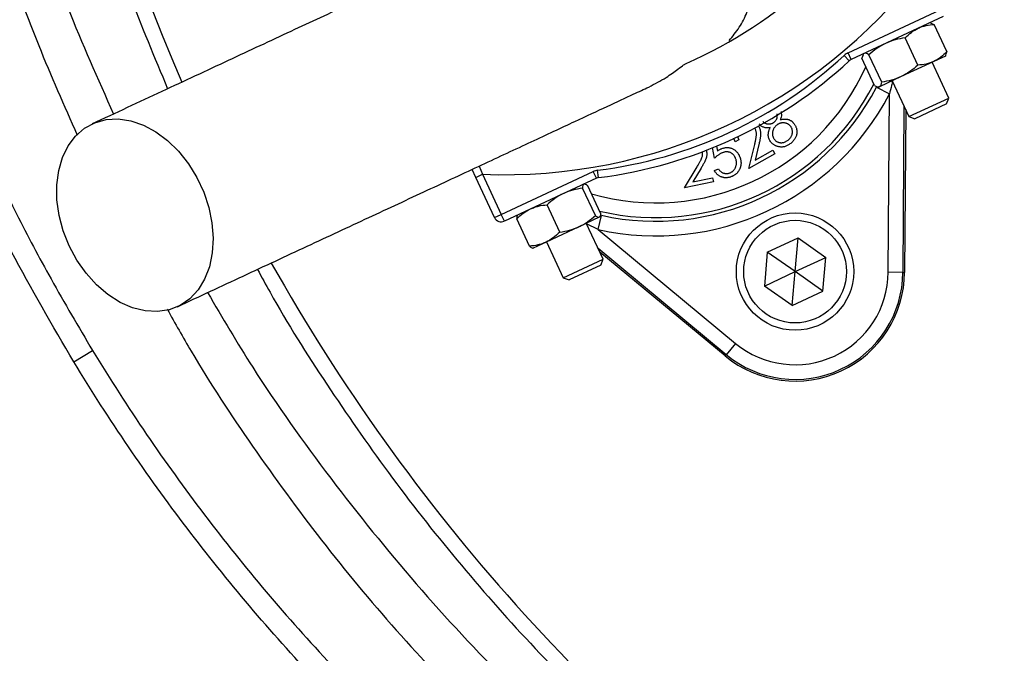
# Model space of a CAD drawing. Header units: millimetres. Extents: x 1254 to 1966, y 1010 to 1960.
# Tile 3 of 16: x 1361 to 1495, y 1223 to 1309. Entities that reach past the tile are written whole.
import ezdxf

# ---------------------------------------------------------------- set-up
doc = ezdxf.new("R2010")
doc.units = ezdxf.units.MM

msp = doc.modelspace()

# ---------------------------------------------------------------- linework, layer by layer
at = {"color": 7, "linetype": 'Continuous', "lineweight": 25}
for p, q in [((1474, 1304.82), (1486.55, 1310.67)), ((1486.97, 1309.77), (1474.43, 1303.92)), ((1485.3, 1308.91), (1485.16, 1308.92)), ((1485.29, 1308.85), (1485.76, 1308.71)), ((1487.49, 1304.99), (1485.76, 1308.71)), ((1483.53, 1303.14), (1481.79, 1306.86)), ((1474.43, 1303.92), (1474, 1304.82)), ((1476.07, 1304.55), (1475.88, 1304.1)), ((1476.1, 1304.7), (1476.02, 1304.58)), ((1478.59, 1300.83), (1476.85, 1304.56)), ((1487.49, 1304.99), (1487.29, 1304.56)), ((1474.17, 1303.75), (1473.49, 1304.48)), ((1477.61, 1300.38), (1475.88, 1304.1)), ((1485.7, 1303.66), (1481.25, 1301.58)), ((1487.74, 1298.66), (1485.46, 1303.55)), ((1487.27, 1304.39), (1485.7, 1303.66)), ((1487.27, 1304.39), (1487.36, 1304.51)), ((1481.25, 1301.58), (1478.29, 1300.2)), ((1480.02, 1301.01), (1482.3, 1296.13)), ((1477.87, 1300.14), (1479.64, 1299.22)), ((1478.06, 1300.18), (1478.21, 1300.17)), ((1478.29, 1300.2), (1478.21, 1300.17)), ((1479.49, 1274.89), (1479.64, 1299.22)), ((1482.3, 1296.13), (1487.74, 1298.66)), ((1487.44, 1297.85), (1483.11, 1295.83)), ((1487.44, 1297.85), (1487.74, 1298.66)), ((1481.63, 1297.56), (1481.49, 1274.88)), ((1481.86, 1297.08), (1481.71, 1274.88)), ((1482.3, 1296.13), (1483.11, 1295.83)), ((1458.6, 1292.68), (1458.44, 1293.19)), ((1459.1, 1292.96), (1458.6, 1292.68)), ((1458.95, 1293.4), (1459.1, 1292.96)), ((1455.8, 1290.45), (1455.55, 1291.89)), ((1456.08, 1292.11), (1456.2, 1291.42)), ((1460.5, 1289.03), (1461.28, 1292.31)), ((1461.85, 1292.31), (1461.35, 1290.18)), ((1461.35, 1290.18), (1463.75, 1291.54)), ((1463.75, 1291.54), (1464.04, 1291.04)), ((1464.04, 1291.04), (1460.5, 1289.03)), ((1423.27, 1287.84), (1422.76, 1288.93)), ((1426.73, 1282.78), (1439.28, 1288.63)), ((1439.7, 1287.73), (1439.28, 1288.63)), ((1440, 1287.81), (1439.87, 1288.8)), ((1451.69, 1286.41), (1453.43, 1289.28)), ((1453.98, 1289.11), (1452.85, 1287.24)), ((1455.78, 1288.77), (1456.35, 1288.98)), ((1423.27, 1287.84), (1424.18, 1288.26)), ((1425.83, 1282.36), (1423.27, 1287.84)), ((1424.18, 1288.26), (1426.73, 1282.78)), ((1439.7, 1287.73), (1427.16, 1281.88)), ((1455.66, 1287.23), (1451.69, 1286.41)), ((1452.85, 1287.24), (1455.54, 1287.79)), ((1455.54, 1287.79), (1455.66, 1287.23)), ((1439.56, 1282.63), (1437.82, 1286.36)), ((1438.11, 1286.94), (1438.03, 1286.95)), ((1440.27, 1282.97), (1438.53, 1286.69)), ((1434.71, 1280.38), (1432.98, 1284.1)), ((1425.83, 1282.36), (1426.73, 1282.78)), ((1427.16, 1281.88), (1426.73, 1282.78)), ((1430.58, 1278.45), (1428.84, 1282.17)), ((1428.97, 1282.72), (1428.94, 1282.68)), ((1440.1, 1282.4), (1437.33, 1281.1)), ((1439.95, 1280.71), (1440.38, 1282.66)), ((1440.14, 1282.42), (1440.1, 1282.4)), ((1440.14, 1282.42), (1440.19, 1282.48)), ((1437.33, 1281.1), (1432.84, 1279.01)), ((1440.61, 1276.69), (1438.33, 1281.57)), ((1439.95, 1280.71), (1458.68, 1265.19)), ((1463, 1277.63), (1467.19, 1279.58)), ((1466.78, 1274.98), (1467.19, 1279.58)), ((1467.19, 1279.58), (1470.97, 1276.93)), ((1431.03, 1278.19), (1431.08, 1278.19)), ((1432.84, 1279.01), (1431.08, 1278.19)), ((1432.89, 1279.03), (1435.17, 1274.15)), ((1457.41, 1263.65), (1439.94, 1278.12)), ((1435.17, 1274.15), (1440.61, 1276.69)), ((1457.26, 1263.48), (1440.17, 1277.63)), ((1440.31, 1275.87), (1440.61, 1276.69)), ((1463, 1277.63), (1462.6, 1273.02)), ((1466.78, 1274.98), (1463, 1277.63)), ((1466.78, 1274.98), (1470.97, 1276.93)), ((1470.57, 1272.33), (1470.97, 1276.93)), ((1440.31, 1275.87), (1435.99, 1273.86)), ((1435.17, 1274.15), (1435.99, 1273.86)), ((1435.99, 1273.86), (1435.99, 1273.86)), ((1462.6, 1273.02), (1466.78, 1274.98)), ((1466.38, 1270.38), (1466.78, 1274.98)), ((1470.57, 1272.33), (1466.78, 1274.98)), ((1481.49, 1274.88), (1479.49, 1274.89)), ((1481.49, 1274.88), (1481.71, 1274.88)), ((1466.38, 1270.38), (1462.6, 1273.02)), ((1466.38, 1270.38), (1470.57, 1272.33)), ((1458.68, 1265.19), (1457.41, 1263.65)), ((1368.47, 1262.67), (1371.03, 1264.22)), ((1457.41, 1263.65), (1457.26, 1263.48))]:
    msp.add_line(p, q, dxfattribs=at)
at = {"color": 8, "linetype": 'Continuous', "lineweight": 25}
for p, q in [((1423.72, 1289.37), (1424.18, 1288.26)), ((1439.95, 1280.71), (1438.36, 1281.52))]:
    msp.add_line(p, q, dxfattribs=at)
at = {"color": 7, "linetype": 'Continuous', "lineweight": 25, "flags": 128}
msp.add_lwpolyline([(1367.85, 1278.49), (1367.03, 1280.55), (1366.47, 1282.65), (1366.17, 1284.76), (1366.15, 1286.82), (1366.41, 1288.76), (1366.93, 1290.55), (1367.71, 1292.14), (1368.72, 1293.48), (1369.95, 1294.53), (1371.35, 1295.29), (1372.89, 1295.71), (1374.53, 1295.8), (1376.24, 1295.54), (1377.95, 1294.96), (1379.64, 1294.05), (1381.25, 1292.85), (1382.75, 1291.39), (1384.09, 1289.7), (1385.25, 1287.83), (1386.18, 1285.82), (1386.87, 1283.74), (1387.3, 1281.62), (1387.46, 1279.53), (1387.35, 1277.53), (1386.96, 1275.65), (1386.3, 1273.96), (1385.4, 1272.49), (1384.28, 1271.29), (1382.96, 1270.38), (1381.49, 1269.79), (1379.89, 1269.54), (1378.21, 1269.62), (1376.49, 1270.04), (1374.79, 1270.79), (1373.13, 1271.84), (1371.57, 1273.18), (1370.15, 1274.76), (1368.9, 1276.55), (1367.85, 1278.49)], dxfattribs=at)
at = {"color": 7, "linetype": 'Continuous', "lineweight": 25}
for radius in [8, 7]:
    msp.add_circle((1466.78, 1274.98), radius, dxfattribs=at)
for centre, radius, start, end in [((1624.72, 1404.91), 263, 107.6126, 203.3134), ((1610.15, 1409.51), 125, 121.3323, 238.6677), ((1610.15, 1409.51), 124, 121.614, 238.386), ((1610.15, 1409.51), 346.5, 181.5711, 259.1878), ((1427.2, 1359.87), 71.67, 267.5829, 322.4171), ((1427.2, 1359.87), 61.67, 293.6355, 312.8003), ((1474.85, 1303.01), 2, 115, 132.8003), ((1432.27, 1348.99), 60.67, 277.1997, 312.8003), ((1432.27, 1348.99), 61.67, 277.1997, 312.8003), ((1474.85, 1303.01), 1, 115, 132.8003), ((1447.77, 1315.76), 35.91, 257.427, 332.573), ((1447.77, 1315.76), 33.91, 257.427, 332.573), ((1440.12, 1286.82), 2, 97.1997, 115), ((1440.12, 1286.82), 1, 97.1997, 115), ((1426.73, 1282.78), 1, 205, 295), ((1624.72, 1404.91), 263, 209.3111, 234.3289), ((1466.78, 1274.98), 14.93, 230.3695, 359.6305), ((1466.78, 1274.98), 14.7, 230.3695, 359.6305), ((1466.78, 1274.98), 12.7, 230.3695, 359.6305)]:
    msp.add_arc(centre, radius, start, end, dxfattribs=at)
at = {"color": 8, "linetype": 'Continuous', "lineweight": 25}
for radius, start, end in [(31.41, 253.8808, 335.8669), (33.41, 256.8106, 332.962)]:
    msp.add_arc((1447.77, 1315.76), radius, start, end, dxfattribs=at)
for points, knots in [([(1368.47, 1262.67), (1365.57, 1267.64), (1359.76, 1277.6), (1352.22, 1293.18), (1345.79, 1308.65), (1340.46, 1323.98), (1336.13, 1339.07), (1332.61, 1354.52), (1329.94, 1370.3), (1328.16, 1386.36), (1327.3, 1402.34), (1327.35, 1418.2), (1328.27, 1433.88), (1330.07, 1449.64), (1332.79, 1465.42), (1336.43, 1481.17), (1340.92, 1496.55), (1346.22, 1511.49), (1352.28, 1525.99), (1359.2, 1540.26), (1366.99, 1554.25), (1375.64, 1567.91), (1385.75, 1582.02), (1397.49, 1596.38), (1411, 1610.75), (1424.49, 1623.24), (1437.68, 1633.99), (1450.34, 1643.19), (1463.61, 1651.77), (1477.49, 1659.66), (1491.92, 1666.82), (1505.24, 1672.51), (1517.3, 1676.98), (1527.9, 1680.42), (1536.26, 1682.85), (1541.08, 1684), (1542.36, 1684.3)], [0, 0, 0, 0, 0.032588, 0.065206, 0.097794, 0.127373, 0.156975, 0.186554, 0.216993, 0.247458, 0.277898, 0.3075, 0.337126, 0.366728, 0.397193, 0.427682, 0.458146, 0.487749, 0.517375, 0.546978, 0.577441, 0.607929, 0.638392, 0.675564, 0.712781, 0.749952, 0.779452, 0.808975, 0.838475, 0.868829, 0.899207, 0.92956, 0.950765, 0.97197, 0.99257, 1, 1, 1, 1]), ([(1480.05, 1300.94), (1480.02, 1300.76), (1479.9, 1300.18), (1479.75, 1299.6), (1479.64, 1299.22)], [0, 0, 0, 0, 0.326437, 1, 1, 1, 1])]:
    msp.add_open_spline(points, degree=3, knots=knots, dxfattribs=at)
at = {"color": 7, "linetype": 'Continuous', "lineweight": 25}
for points, knots in [([(1491.07, 1662.88), (1489.62, 1662.21), (1484.64, 1659.92), (1476.35, 1655.54), (1466.15, 1649.73), (1456.15, 1643.42), (1446.33, 1636.63), (1436.79, 1629.42), (1426.89, 1621.24), (1416.74, 1612.02), (1406.46, 1601.65), (1396.68, 1590.71), (1388.11, 1580.04), (1380.66, 1569.81), (1374.2, 1560.12), (1368.14, 1550.15), (1362.44, 1539.84), (1357.14, 1529.22), (1352.25, 1518.29), (1347.83, 1507.12), (1343.92, 1495.88), (1340.54, 1484.62), (1337.65, 1473.35), (1335.22, 1461.93), (1333.26, 1450.32), (1331.78, 1438.54), (1330.79, 1426.6), (1330.32, 1414.6), (1330.35, 1402.71), (1330.89, 1390.97), (1331.9, 1379.38), (1333.4, 1367.82), (1335.39, 1356.22), (1337.9, 1344.63), (1340.92, 1333.05), (1344.44, 1321.58), (1348.24, 1310.88), (1352.2, 1300.98), (1356.24, 1291.84), (1360.62, 1282.83), (1365.49, 1273.58), (1369.11, 1267.46), (1371.03, 1264.22)], [0, 0, 0, 0, 0.010228, 0.03505, 0.059872, 0.085233, 0.110593, 0.136139, 0.161686, 0.19265, 0.223698, 0.255002, 0.286392, 0.31113, 0.335869, 0.360779, 0.385689, 0.411142, 0.436594, 0.462234, 0.487874, 0.512612, 0.53735, 0.56226, 0.587171, 0.612624, 0.638077, 0.663718, 0.689359, 0.714076, 0.738794, 0.763684, 0.788574, 0.814006, 0.839439, 0.865059, 0.89068, 0.911927, 0.933202, 0.954559, 0.975943, 1, 1, 1, 1]), ([(1491.8, 1640.74), (1490.61, 1639.65), (1488.24, 1637.49), (1482.27, 1632.77), (1474.1, 1626.4), (1463.8, 1618.29), (1452.09, 1608.43), (1439.35, 1596.43), (1427.32, 1583.59), (1417.43, 1571.68), (1409.38, 1560.99), (1401.38, 1549.21), (1393.59, 1536.26), (1386.17, 1522.12), (1379.54, 1507.39), (1373.75, 1492.11), (1368.86, 1476.34), (1365.08, 1460.83), (1362.32, 1445.67), (1360.49, 1430.93), (1359.46, 1415.97), (1359.29, 1400.82), (1359.99, 1385.55), (1361.55, 1370.52), (1363.93, 1355.78), (1367.07, 1341.38), (1371.07, 1327.04), (1375.72, 1313.17), (1379.46, 1304.21), (1381.26, 1299.92)], [0, 0, 0, 0, 0.012651, 0.025319, 0.058964, 0.092633, 0.126288, 0.176783, 0.227272, 0.261571, 0.29589, 0.330188, 0.371128, 0.412104, 0.453044, 0.495369, 0.537734, 0.580059, 0.618129, 0.656228, 0.694298, 0.733491, 0.772716, 0.811909, 0.849698, 0.887517, 0.925306, 0.964196, 1, 1, 1, 1]), ([(1471.72, 1631.3), (1467.45, 1628.62), (1458.92, 1623.26), (1447.01, 1614.51), (1435.84, 1605.34), (1425.42, 1595.8), (1415.46, 1585.63), (1406.01, 1574.84), (1397.11, 1563.48), (1388.85, 1551.66), (1381.27, 1539.42), (1374.36, 1526.81), (1368.1, 1513.75), (1362.52, 1500.28), (1357.64, 1486.42), (1353.49, 1472.18), (1350.09, 1457.6), (1347.5, 1442.7), (1345.72, 1427.56), (1344.81, 1412.2), (1344.79, 1396.67), (1345.67, 1381.23), (1347.45, 1365.92), (1350.1, 1350.8), (1353.65, 1335.69), (1358.14, 1320.67), (1363.2, 1306.54), (1367.14, 1297.65), (1368.94, 1293.6)], [0, 0, 0, 0, 0.038468, 0.076937, 0.113114, 0.149318, 0.185496, 0.22267, 0.259872, 0.297047, 0.334263, 0.371507, 0.408724, 0.446906, 0.485115, 0.523298, 0.562691, 0.602113, 0.641505, 0.682003, 0.722532, 0.763029, 0.803037, 0.843076, 0.883084, 0.924269, 0.965488, 1, 1, 1, 1]), ([(1446.67, 1610.73), (1441.97, 1606.65), (1432.58, 1598.5), (1419.62, 1585.13), (1407.56, 1571.02), (1396.54, 1556.13), (1386.57, 1540.57), (1377.72, 1524.39), (1370.02, 1507.66), (1363.51, 1490.48), (1358.22, 1472.9), (1354.17, 1455.02), (1351.37, 1436.92), (1349.85, 1418.68), (1349.61, 1400.38), (1350.65, 1382.1), (1352.97, 1363.94), (1356.55, 1345.97), (1361.4, 1328.28), (1367.09, 1311.71), (1371.74, 1301.29), (1373.88, 1296.48)], [0, 0, 0, 0, 0.053024, 0.106046, 0.15907, 0.212092, 0.265115, 0.318138, 0.371161, 0.424184, 0.477207, 0.530229, 0.583253, 0.636275, 0.689299, 0.742321, 0.795345, 0.848367, 0.901391, 0.954413, 1, 1, 1, 1]), ([(1457.79, 1306.49), (1458.27, 1307.08), (1459.24, 1308.26), (1460.29, 1310.33), (1461.01, 1312.53), (1461.35, 1314.84), (1461.29, 1317.16), (1460.84, 1319.46), (1460.02, 1321.62), (1458.84, 1323.64), (1457.35, 1325.41), (1455.56, 1326.92), (1453.57, 1328.1), (1451.39, 1328.93), (1449.23, 1329.39), (1447.8, 1329.38), (1447.15, 1329.38)], [0, 0, 0, 0, 0.071324, 0.1427, 0.216148, 0.287488, 0.360898, 0.432199, 0.50557, 0.576847, 0.650192, 0.72147, 0.794814, 0.866117, 0.939485, 1, 1, 1, 1]), ([(1435.25, 1325.1), (1434.58, 1324.78), (1433.05, 1324.07), (1429.64, 1322.48), (1425.08, 1320.36), (1419.55, 1317.78), (1413.15, 1314.79), (1405.93, 1311.42), (1398, 1307.73), (1389.46, 1303.74), (1380.39, 1299.51), (1374.15, 1296.61), (1370.98, 1295.13)], [0, 0, 0, 0, 0.067588, 0.154394, 0.245578, 0.341085, 0.440586, 0.544166, 0.651941, 0.763818, 0.879821, 1, 1, 1, 1]), ([(1483.58, 1308.19), (1483.75, 1308.27), (1483.93, 1308.34), (1484.28, 1308.46), (1484.46, 1308.51), (1485, 1308.63), (1485.38, 1308.68), (1485.76, 1308.71)], [0, 0, 0, 0, 0.25, 0.25, 0.5, 0.5, 1, 1, 1, 1]), ([(1479.13, 1306.11), (1478.71, 1305.92), (1478.31, 1305.68), (1477.55, 1305.15), (1477.19, 1304.86), (1476.85, 1304.56)], [0, 0, 0, 0, 0.5, 0.5, 1, 1, 1, 1]), ([(1481.79, 1306.86), (1481.33, 1306.8), (1480.87, 1306.71), (1479.98, 1306.46), (1479.55, 1306.31), (1479.13, 1306.11)], [0, 0, 0, 0, 0.5, 0.5, 1, 1, 1, 1]), ([(1446.84, 1300.16), (1447.66, 1300.59), (1449.18, 1301.38), (1450.71, 1302.52), (1451.59, 1303.18), (1451.83, 1303.32), (1451.92, 1303.37)], [0, 0, 0, 0, 0.355524, 0.659234, 0.862021, 1, 1, 1, 1]), ([(1485.7, 1303.66), (1485.53, 1303.58), (1485.36, 1303.51), (1485, 1303.39), (1484.83, 1303.34), (1484.28, 1303.22), (1483.91, 1303.17), (1483.53, 1303.14)], [0, 0, 0, 0, 0.25, 0.25, 0.5, 0.5, 1, 1, 1, 1]), ([(1483.53, 1303.14), (1483.18, 1302.83), (1482.82, 1302.53), (1482.06, 1302.01), (1481.66, 1301.78), (1481.25, 1301.58)], [0, 0, 0, 0, 0.5, 0.5, 1, 1, 1, 1]), ([(1478.29, 1300.2), (1478.33, 1300.22), (1478.37, 1300.25), (1478.43, 1300.33), (1478.46, 1300.37), (1478.53, 1300.53), (1478.57, 1300.67), (1478.59, 1300.83)], [0, 0, 0, 0, 0.25, 0.25, 0.5, 0.5, 1, 1, 1, 1]), ([(1481.25, 1301.58), (1480.83, 1301.39), (1480.39, 1301.23), (1479.5, 1300.99), (1479.04, 1300.9), (1478.59, 1300.83)], [0, 0, 0, 0, 0.5, 0.5, 1, 1, 1, 1]), ([(1382.61, 1270.2), (1385.6, 1271.6), (1391.53, 1274.37), (1400.27, 1278.44), (1408.68, 1282.36), (1416.68, 1286.09), (1424.13, 1289.57), (1430.91, 1292.73), (1436.64, 1295.4), (1441.27, 1297.56), (1444.65, 1299.14), (1446.18, 1299.85), (1446.84, 1300.16)], [0, 0, 0, 0, 0.113512, 0.2252, 0.335104, 0.443266, 0.549589, 0.654172, 0.757142, 0.845616, 0.932496, 1, 1, 1, 1]), ([(1463.94, 1295.37), (1464.05, 1295.49), (1464.27, 1295.71), (1464.4, 1296.14), (1464.35, 1296.39), (1464.33, 1296.49)], [0, 0, 0, 0, 0.377895, 0.755955, 1, 1, 1, 1]), ([(1464.87, 1296.8), (1464.9, 1296.67), (1464.98, 1296.31), (1464.85, 1295.95), (1464.77, 1295.72)], [0, 0, 0, 0, 0.360303, 1, 1, 1, 1]), ([(1462.39, 1295.47), (1462.41, 1295.45), (1462.45, 1295.4), (1462.52, 1295.33), (1462.6, 1295.27), (1462.69, 1295.23), (1462.78, 1295.19), (1462.88, 1295.16), (1462.99, 1295.13), (1463.1, 1295.12), (1463.22, 1295.12), (1463.33, 1295.12), (1463.44, 1295.14), (1463.55, 1295.17), (1463.65, 1295.2), (1463.75, 1295.25), (1463.85, 1295.3), (1463.91, 1295.35), (1463.94, 1295.37)], [0, 0, 0, 0, 0.057009, 0.114174, 0.170694, 0.228474, 0.287517, 0.348588, 0.412664, 0.479397, 0.54712, 0.612861, 0.678062, 0.741584, 0.804993, 0.868788, 0.933593, 1, 1, 1, 1]), ([(1466.16, 1294.82), (1466.13, 1294.85), (1466.08, 1294.91), (1465.99, 1295), (1465.89, 1295.07), (1465.79, 1295.13), (1465.68, 1295.18), (1465.55, 1295.22), (1465.43, 1295.25), (1465.29, 1295.26), (1465.15, 1295.27), (1465.02, 1295.26), (1464.89, 1295.25), (1464.76, 1295.21), (1464.63, 1295.17), (1464.51, 1295.11), (1464.39, 1295.04), (1464.32, 1294.98), (1464.28, 1294.96)], [0, 0, 0, 0, 0.058882, 0.116762, 0.174514, 0.232381, 0.291186, 0.351921, 0.415186, 0.480716, 0.546942, 0.61178, 0.675572, 0.738287, 0.801978, 0.866507, 0.931977, 1, 1, 1, 1]), ([(1464.77, 1295.72), (1464.82, 1295.73), (1464.93, 1295.75), (1465.08, 1295.78), (1465.23, 1295.79), (1465.37, 1295.79), (1465.51, 1295.79), (1465.63, 1295.78), (1465.76, 1295.76), (1465.87, 1295.73), (1465.98, 1295.69), (1466.08, 1295.64), (1466.19, 1295.59), (1466.28, 1295.53), (1466.37, 1295.46), (1466.46, 1295.38), (1466.54, 1295.29), (1466.59, 1295.23), (1466.62, 1295.2)], [0, 0, 0, 0, 0.080735, 0.156838, 0.229947, 0.299217, 0.36497, 0.428008, 0.487898, 0.545955, 0.602518, 0.658398, 0.714269, 0.769751, 0.825795, 0.882942, 0.940784, 1, 1, 1, 1]), ([(1466.62, 1295.2), (1466.65, 1295.16), (1466.72, 1295.07), (1466.81, 1294.92), (1466.88, 1294.78), (1466.94, 1294.62), (1466.98, 1294.47), (1467.01, 1294.3), (1467.03, 1294.14), (1467.02, 1294.03), (1467.02, 1293.97)], [0, 0, 0, 0, 0.128304, 0.253183, 0.376427, 0.499087, 0.621238, 0.744978, 0.871087, 1, 1, 1, 1]), ([(1461.28, 1292.31), (1461.29, 1292.39), (1461.33, 1292.54), (1461.38, 1292.76), (1461.42, 1292.96), (1461.46, 1293.15), (1461.48, 1293.32), (1461.5, 1293.47), (1461.52, 1293.6), (1461.52, 1293.75), (1461.51, 1293.92), (1461.48, 1294.11), (1461.42, 1294.3), (1461.36, 1294.42), (1461.33, 1294.48)], [0, 0, 0, 0, 0.109993, 0.211749, 0.304753, 0.389135, 0.465081, 0.532808, 0.591903, 0.64287, 0.734439, 0.823259, 0.911418, 1, 1, 1, 1]), ([(1461.83, 1294.78), (1461.87, 1294.7), (1461.94, 1294.56), (1462.02, 1294.32), (1462.07, 1294.08), (1462.09, 1293.87), (1462.08, 1293.69), (1462.07, 1293.54), (1462.06, 1293.37), (1462.03, 1293.19), (1462, 1292.99), (1461.96, 1292.78), (1461.91, 1292.55), (1461.87, 1292.39), (1461.85, 1292.31)], [0, 0, 0, 0, 0.099154, 0.19648, 0.29358, 0.392511, 0.445759, 0.505193, 0.571573, 0.643678, 0.723148, 0.80845, 0.900946, 1, 1, 1, 1]), ([(1463.39, 1294.64), (1463.32, 1294.62), (1463.16, 1294.6), (1462.94, 1294.59), (1462.73, 1294.61), (1462.53, 1294.66), (1462.35, 1294.74), (1462.18, 1294.84), (1462.03, 1294.96), (1461.95, 1295.05), (1461.91, 1295.1)], [0, 0, 0, 0, 0.145639, 0.281566, 0.40981, 0.533815, 0.653159, 0.769076, 0.88384, 1, 1, 1, 1]), ([(1463.49, 1292.65), (1463.44, 1292.72), (1463.34, 1292.85), (1463.24, 1293.06), (1463.17, 1293.29), (1463.14, 1293.49), (1463.13, 1293.65), (1463.14, 1293.78), (1463.16, 1293.91), (1463.18, 1294.04), (1463.22, 1294.19), (1463.27, 1294.33), (1463.33, 1294.48), (1463.37, 1294.58), (1463.39, 1294.64)], [0, 0, 0, 0, 0.11577, 0.228305, 0.339529, 0.451949, 0.509769, 0.570311, 0.633213, 0.699473, 0.768797, 0.842337, 0.919085, 1, 1, 1, 1]), ([(1464.28, 1294.96), (1464.24, 1294.92), (1464.17, 1294.86), (1464.06, 1294.75), (1463.97, 1294.64), (1463.9, 1294.53), (1463.83, 1294.4), (1463.78, 1294.28), (1463.74, 1294.14), (1463.72, 1294), (1463.7, 1293.86), (1463.7, 1293.73), (1463.71, 1293.59), (1463.74, 1293.47), (1463.78, 1293.35), (1463.83, 1293.23), (1463.89, 1293.12), (1463.94, 1293.05), (1463.97, 1293.01)], [0, 0, 0, 0, 0.069081, 0.136047, 0.20094, 0.264386, 0.327924, 0.390928, 0.454836, 0.519816, 0.584385, 0.646842, 0.706995, 0.765785, 0.823461, 0.881745, 0.940171, 1, 1, 1, 1]), ([(1465.84, 1292.93), (1465.88, 1292.96), (1465.96, 1293.03), (1466.07, 1293.14), (1466.16, 1293.25), (1466.24, 1293.37), (1466.31, 1293.49), (1466.36, 1293.61), (1466.4, 1293.74), (1466.42, 1293.88), (1466.43, 1294.01), (1466.43, 1294.14), (1466.41, 1294.26), (1466.39, 1294.38), (1466.35, 1294.5), (1466.3, 1294.61), (1466.24, 1294.72), (1466.19, 1294.79), (1466.16, 1294.82)], [0, 0, 0, 0, 0.074546, 0.144956, 0.213169, 0.27855, 0.342239, 0.404919, 0.467736, 0.530567, 0.592807, 0.653033, 0.711539, 0.769066, 0.826025, 0.88266, 0.940626, 1, 1, 1, 1]), ([(1467.02, 1293.97), (1467.02, 1293.9), (1467.01, 1293.76), (1466.96, 1293.56), (1466.89, 1293.36), (1466.8, 1293.17), (1466.68, 1292.99), (1466.54, 1292.81), (1466.38, 1292.64), (1466.25, 1292.54), (1466.19, 1292.48)], [0, 0, 0, 0, 0.118785, 0.236683, 0.354055, 0.473529, 0.596323, 0.724312, 0.85814, 1, 1, 1, 1]), ([(1466.19, 1292.48), (1466.12, 1292.44), (1466, 1292.34), (1465.81, 1292.22), (1465.61, 1292.13), (1465.42, 1292.05), (1465.23, 1292), (1465.04, 1291.97), (1464.85, 1291.97), (1464.66, 1291.99), (1464.48, 1292.03), (1464.31, 1292.08), (1464.14, 1292.14), (1463.99, 1292.22), (1463.85, 1292.31), (1463.72, 1292.41), (1463.59, 1292.52), (1463.52, 1292.61), (1463.49, 1292.65)], [0, 0, 0, 0, 0.07922, 0.15386, 0.224846, 0.292008, 0.357318, 0.420388, 0.482855, 0.545264, 0.606708, 0.666002, 0.723482, 0.779388, 0.834695, 0.889308, 0.944296, 1, 1, 1, 1]), ([(1463.97, 1293.01), (1464, 1292.97), (1464.07, 1292.89), (1464.2, 1292.79), (1464.34, 1292.7), (1464.49, 1292.63), (1464.65, 1292.59), (1464.82, 1292.56), (1464.99, 1292.56), (1465.17, 1292.59), (1465.34, 1292.64), (1465.51, 1292.71), (1465.68, 1292.81), (1465.79, 1292.89), (1465.84, 1292.93)], [0, 0, 0, 0, 0.077564, 0.154208, 0.231447, 0.311066, 0.39187, 0.471506, 0.55227, 0.635313, 0.721228, 0.810113, 0.90267, 1, 1, 1, 1]), ([(1453.43, 1289.28), (1453.47, 1289.35), (1453.55, 1289.49), (1453.67, 1289.68), (1453.77, 1289.86), (1453.86, 1290.03), (1453.93, 1290.18), (1454, 1290.31), (1454.05, 1290.43), (1454.1, 1290.57), (1454.15, 1290.74), (1454.18, 1290.94), (1454.18, 1291.13), (1454.16, 1291.26), (1454.14, 1291.33)], [0, 0, 0, 0, 0.110122, 0.2117, 0.304138, 0.388968, 0.464936, 0.532281, 0.591347, 0.642291, 0.733772, 0.823177, 0.910911, 1, 1, 1, 1]), ([(1454.71, 1291.45), (1454.72, 1291.37), (1454.75, 1291.21), (1454.76, 1290.96), (1454.73, 1290.71), (1454.68, 1290.51), (1454.62, 1290.34), (1454.56, 1290.2), (1454.5, 1290.05), (1454.42, 1289.89), (1454.33, 1289.71), (1454.22, 1289.52), (1454.11, 1289.32), (1454.02, 1289.18), (1453.98, 1289.11)], [0, 0, 0, 0, 0.099146, 0.196603, 0.293904, 0.392846, 0.446082, 0.505724, 0.571551, 0.644012, 0.723098, 0.808656, 0.90091, 1, 1, 1, 1]), ([(1456.89, 1291.2), (1456.85, 1291.18), (1456.76, 1291.15), (1456.63, 1291.09), (1456.5, 1291.01), (1456.37, 1290.92), (1456.23, 1290.82), (1456.09, 1290.71), (1455.95, 1290.59), (1455.85, 1290.5), (1455.8, 1290.45)], [0, 0, 0, 0, 0.102226, 0.209809, 0.324118, 0.444645, 0.572618, 0.707428, 0.849949, 1, 1, 1, 1]), ([(1456.2, 1291.42), (1456.26, 1291.46), (1456.36, 1291.54), (1456.52, 1291.63), (1456.67, 1291.71), (1456.77, 1291.75), (1456.82, 1291.77)], [0, 0, 0, 0, 0.275034, 0.532175, 0.774558, 1, 1, 1, 1]), ([(1456.82, 1291.77), (1456.89, 1291.8), (1457.01, 1291.84), (1457.2, 1291.88), (1457.39, 1291.91), (1457.57, 1291.91), (1457.75, 1291.9), (1457.93, 1291.86), (1458.11, 1291.81), (1458.28, 1291.74), (1458.45, 1291.65), (1458.6, 1291.54), (1458.74, 1291.42), (1458.87, 1291.29), (1458.99, 1291.14), (1459.1, 1290.98), (1459.19, 1290.8), (1459.24, 1290.67), (1459.27, 1290.61)], [0, 0, 0, 0, 0.065821, 0.129436, 0.190931, 0.251407, 0.311185, 0.370756, 0.431335, 0.493271, 0.555525, 0.61665, 0.677776, 0.73902, 0.801265, 0.865223, 0.931038, 1, 1, 1, 1]), ([(1458.68, 1290.42), (1458.66, 1290.46), (1458.63, 1290.55), (1458.56, 1290.68), (1458.49, 1290.79), (1458.4, 1290.9), (1458.31, 1290.99), (1458.21, 1291.07), (1458.1, 1291.15), (1457.98, 1291.21), (1457.86, 1291.26), (1457.73, 1291.29), (1457.6, 1291.31), (1457.46, 1291.32), (1457.32, 1291.31), (1457.18, 1291.29), (1457.04, 1291.25), (1456.94, 1291.22), (1456.89, 1291.2)], [0, 0, 0, 0, 0.067152, 0.131604, 0.193861, 0.254588, 0.31429, 0.373088, 0.43259, 0.492825, 0.553396, 0.613043, 0.67311, 0.734111, 0.797016, 0.861756, 0.929156, 1, 1, 1, 1]), ([(1457.89, 1288.45), (1457.93, 1288.46), (1458.02, 1288.5), (1458.14, 1288.57), (1458.26, 1288.65), (1458.36, 1288.74), (1458.46, 1288.84), (1458.54, 1288.96), (1458.62, 1289.08), (1458.68, 1289.22), (1458.73, 1289.36), (1458.77, 1289.51), (1458.79, 1289.65), (1458.8, 1289.8), (1458.8, 1289.95), (1458.77, 1290.11), (1458.74, 1290.26), (1458.7, 1290.36), (1458.68, 1290.42)], [0, 0, 0, 0, 0.061489, 0.121089, 0.179373, 0.238046, 0.297001, 0.356546, 0.417966, 0.481826, 0.546113, 0.609258, 0.671803, 0.734514, 0.798275, 0.863511, 0.93045, 1, 1, 1, 1]), ([(1459.27, 1290.61), (1459.28, 1290.56), (1459.32, 1290.47), (1459.35, 1290.33), (1459.38, 1290.19), (1459.4, 1290.05), (1459.41, 1289.92), (1459.42, 1289.78), (1459.41, 1289.64), (1459.39, 1289.5), (1459.37, 1289.36), (1459.33, 1289.23), (1459.29, 1289.1), (1459.24, 1288.98), (1459.18, 1288.86), (1459.12, 1288.75), (1459.05, 1288.64), (1458.96, 1288.53), (1458.87, 1288.43), (1458.78, 1288.34), (1458.67, 1288.25), (1458.56, 1288.17), (1458.44, 1288.1), (1458.32, 1288.03), (1458.19, 1287.97), (1458.09, 1287.93), (1458.05, 1287.91)], [0, 0, 0, 0, 0.044096, 0.087462, 0.129912, 0.172219, 0.214077, 0.256092, 0.298082, 0.340217, 0.382043, 0.423014, 0.463525, 0.503259, 0.54321, 0.582721, 0.622367, 0.662555, 0.702664, 0.743345, 0.784214, 0.825572, 0.867594, 0.910449, 0.954655, 1, 1, 1, 1]), ([(1458.05, 1287.91), (1457.99, 1287.89), (1457.88, 1287.85), (1457.71, 1287.81), (1457.54, 1287.79), (1457.38, 1287.78), (1457.22, 1287.78), (1457.05, 1287.81), (1456.89, 1287.84), (1456.74, 1287.9), (1456.59, 1287.96), (1456.44, 1288.04), (1456.31, 1288.13), (1456.18, 1288.23), (1456.07, 1288.35), (1455.96, 1288.48), (1455.86, 1288.62), (1455.8, 1288.72), (1455.78, 1288.77)], [0, 0, 0, 0, 0.06715, 0.132036, 0.194943, 0.256632, 0.317916, 0.378555, 0.439872, 0.502045, 0.563996, 0.625305, 0.685756, 0.746646, 0.807686, 0.870229, 0.933888, 1, 1, 1, 1]), ([(1456.35, 1288.98), (1456.38, 1288.94), (1456.44, 1288.85), (1456.54, 1288.72), (1456.65, 1288.62), (1456.76, 1288.54), (1456.89, 1288.47), (1457.02, 1288.42), (1457.16, 1288.39), (1457.3, 1288.37), (1457.45, 1288.36), (1457.6, 1288.37), (1457.75, 1288.4), (1457.84, 1288.43), (1457.89, 1288.45)], [0, 0, 0, 0, 0.096103, 0.18433, 0.267348, 0.345575, 0.422524, 0.500141, 0.580973, 0.664203, 0.748725, 0.832763, 0.915892, 1, 1, 1, 1]), ([(1437.99, 1286.93), (1437.93, 1286.9), (1437.89, 1286.83), (1437.83, 1286.63), (1437.82, 1286.51), (1437.82, 1286.36)], [0, 0, 0, 0, 0.5, 0.5, 1, 1, 1, 1]), ([(1438.53, 1286.69), (1438.48, 1286.73), (1438.31, 1286.88), (1438.19, 1286.88), (1438.11, 1286.89)], [0, 0, 0, 0, 0.296722, 1, 1, 1, 1]), ([(1435.21, 1285.63), (1435.01, 1285.54), (1434.8, 1285.43), (1434.41, 1285.2), (1434.22, 1285.08), (1433.67, 1284.69), (1433.32, 1284.41), (1432.98, 1284.1)], [0, 0, 0, 0, 0.25, 0.25, 0.5, 0.5, 1, 1, 1, 1]), ([(1430.72, 1283.54), (1430.9, 1283.62), (1431.08, 1283.69), (1431.44, 1283.82), (1431.63, 1283.87), (1432.2, 1284.01), (1432.58, 1284.06), (1432.98, 1284.1)], [0, 0, 0, 0, 0.25, 0.25, 0.5, 0.5, 1, 1, 1, 1]), ([(1428.94, 1282.68), (1428.94, 1282.67), (1428.86, 1282.6), (1428.85, 1282.39), (1428.84, 1282.17)], [0, 0, 0, 0, 0.013139, 1, 1, 1, 1]), ([(1437.33, 1281.1), (1437.53, 1281.2), (1437.73, 1281.3), (1438.12, 1281.53), (1438.31, 1281.65), (1438.87, 1282.04), (1439.22, 1282.33), (1439.56, 1282.63)], [0, 0, 0, 0, 0.25, 0.25, 0.5, 0.5, 1, 1, 1, 1]), ([(1440.1, 1282.4), (1440.04, 1282.37), (1439.96, 1282.38), (1439.78, 1282.47), (1439.67, 1282.54), (1439.56, 1282.63)], [0, 0, 0, 0, 0.5, 0.5, 1, 1, 1, 1]), ([(1440.27, 1282.97), (1440.27, 1282.82), (1440.26, 1282.69), (1440.2, 1282.49), (1440.16, 1282.42), (1440.1, 1282.4)], [0, 0, 0, 0, 0.5, 0.5, 1, 1, 1, 1]), ([(1432.84, 1279.01), (1432.66, 1278.93), (1432.48, 1278.85), (1432.11, 1278.73), (1431.93, 1278.67), (1431.36, 1278.54), (1430.97, 1278.48), (1430.58, 1278.45)], [0, 0, 0, 0, 0.25, 0.25, 0.5, 0.5, 1, 1, 1, 1]), ([(1430.58, 1278.45), (1430.75, 1278.31), (1430.92, 1278.18), (1431.03, 1278.19), (1431.03, 1278.19)], [0, 0, 0, 0, 0.986861, 1, 1, 1, 1]), ([(1393.51, 1275.29), (1394.08, 1274.24), (1396.96, 1268.88), (1402.87, 1259.59), (1411.32, 1247.36), (1420.59, 1235.56), (1430.6, 1224.19), (1442.09, 1212.57), (1455.16, 1200.83), (1465.16, 1193.34), (1470.17, 1189.6)], [0, 0, 0, 0, 0.030738, 0.15775, 0.284663, 0.415266, 0.545975, 0.676576, 0.838289, 1, 1, 1, 1]), ([(1386.71, 1272.12), (1388.72, 1268.7), (1393.85, 1259.98), (1403.35, 1246.69), (1414.98, 1232.26), (1427.65, 1218.64), (1441.22, 1205.87), (1455.66, 1194.02), (1470.9, 1183.14), (1486.86, 1173.29), (1503.47, 1164.47), (1520.68, 1156.84), (1534.61, 1151.48), (1542.9, 1149.09), (1545.15, 1148.44)], [0, 0, 0, 0, 0.058526, 0.149303, 0.240083, 0.33086, 0.42164, 0.512417, 0.603197, 0.693975, 0.784755, 0.875532, 0.96631, 1, 1, 1, 1]), ([(1381.2, 1269.84), (1382.27, 1267.93), (1385.86, 1261.54), (1392.83, 1250.99), (1402.1, 1238.25), (1412.3, 1225.98), (1423.05, 1214.55), (1434.31, 1204.01), (1445.98, 1194.35), (1458.4, 1185.3), (1471.54, 1176.92), (1485.37, 1169.28), (1499.06, 1162.77), (1512.49, 1157.3), (1525.58, 1152.75), (1536.47, 1149.35), (1543.05, 1147.66), (1545.15, 1147.12)], [0, 0, 0, 0, 0.031655, 0.105669, 0.181908, 0.258213, 0.33444, 0.40639, 0.478408, 0.550356, 0.624907, 0.699534, 0.77409, 0.839204, 0.904367, 0.969507, 1, 1, 1, 1]), ([(1371.03, 1264.22), (1375.75, 1256.44), (1380.84, 1248.98), (1391.71, 1234.67), (1397.5, 1227.82), (1409.78, 1214.73), (1416.27, 1208.49), (1424.84, 1201.08), (1426.58, 1199.62), (1430.09, 1196.73), (1431.86, 1195.32), (1437.23, 1191.14), (1440.86, 1188.47), (1451.94, 1180.74), (1459.56, 1176), (1475.26, 1167.32), (1483.34, 1163.38), (1495.81, 1158.09), (1500.03, 1156.43), (1508.58, 1153.32), (1512.89, 1151.88), (1521.58, 1149.22), (1525.96, 1148.01), (1532.58, 1146.36), (1534.8, 1145.83), (1539.24, 1144.85), (1541.46, 1144.39), (1543.7, 1143.95)], [0, 0, 0, 0, 0.125, 0.125, 0.25, 0.25, 0.375, 0.375, 0.40625, 0.40625, 0.4375, 0.4375, 0.5, 0.5, 0.625, 0.625, 0.75, 0.75, 0.8125, 0.8125, 0.875, 0.875, 0.9375, 0.9375, 0.96875, 0.96875, 1, 1, 1, 1]), ([(1543.12, 1141.01), (1538.6, 1141.89), (1534.12, 1142.88), (1525.21, 1145.1), (1520.79, 1146.33), (1512.01, 1149.01), (1507.65, 1150.47), (1499, 1153.61), (1494.74, 1155.29), (1482.12, 1160.65), (1473.94, 1164.63), (1458.06, 1173.41), (1450.35, 1178.21), (1439.13, 1186.02), (1435.46, 1188.73), (1430.03, 1192.95), (1428.23, 1194.38), (1424.68, 1197.3), (1422.92, 1198.78), (1414.25, 1206.28), (1407.68, 1212.59), (1395.26, 1225.84), (1389.4, 1232.77), (1378.4, 1247.25), (1373.25, 1254.8), (1368.47, 1262.67)], [0, 0, 0, 0, 0.0625, 0.0625, 0.125, 0.125, 0.1875, 0.1875, 0.25, 0.25, 0.375, 0.375, 0.5, 0.5, 0.5625, 0.5625, 0.59375, 0.59375, 0.625, 0.625, 0.75, 0.75, 0.875, 0.875, 1, 1, 1, 1])]:
    msp.add_open_spline(points, degree=3, knots=knots, dxfattribs=at)
for points in [[(1481.79, 1306.86), (1482.32, 1307.41), (1482.91, 1307.87), (1483.58, 1308.19)], [(1476.85, 1304.56), (1476.58, 1304.73), (1476.34, 1304.81), (1476.18, 1304.73)], [(1487.49, 1304.99), (1486.96, 1304.44), (1486.37, 1303.97), (1485.7, 1303.66)], [(1477.61, 1300.38), (1477.89, 1300.21), (1478.12, 1300.12), (1478.29, 1300.2)], [(1437.82, 1286.36), (1436.92, 1286.23), (1436.04, 1286.02), (1435.21, 1285.63)], [(1428.84, 1282.17), (1429.41, 1282.73), (1430.02, 1283.21), (1430.72, 1283.54)], [(1434.71, 1280.38), (1435.62, 1280.5), (1436.5, 1280.72), (1437.33, 1281.1)], [(1434.71, 1280.38), (1434.15, 1279.81), (1433.54, 1279.34), (1432.84, 1279.01)]]:
    msp.add_open_spline(points, degree=3, dxfattribs=at)

doc.saveas('drawing.dxf')
